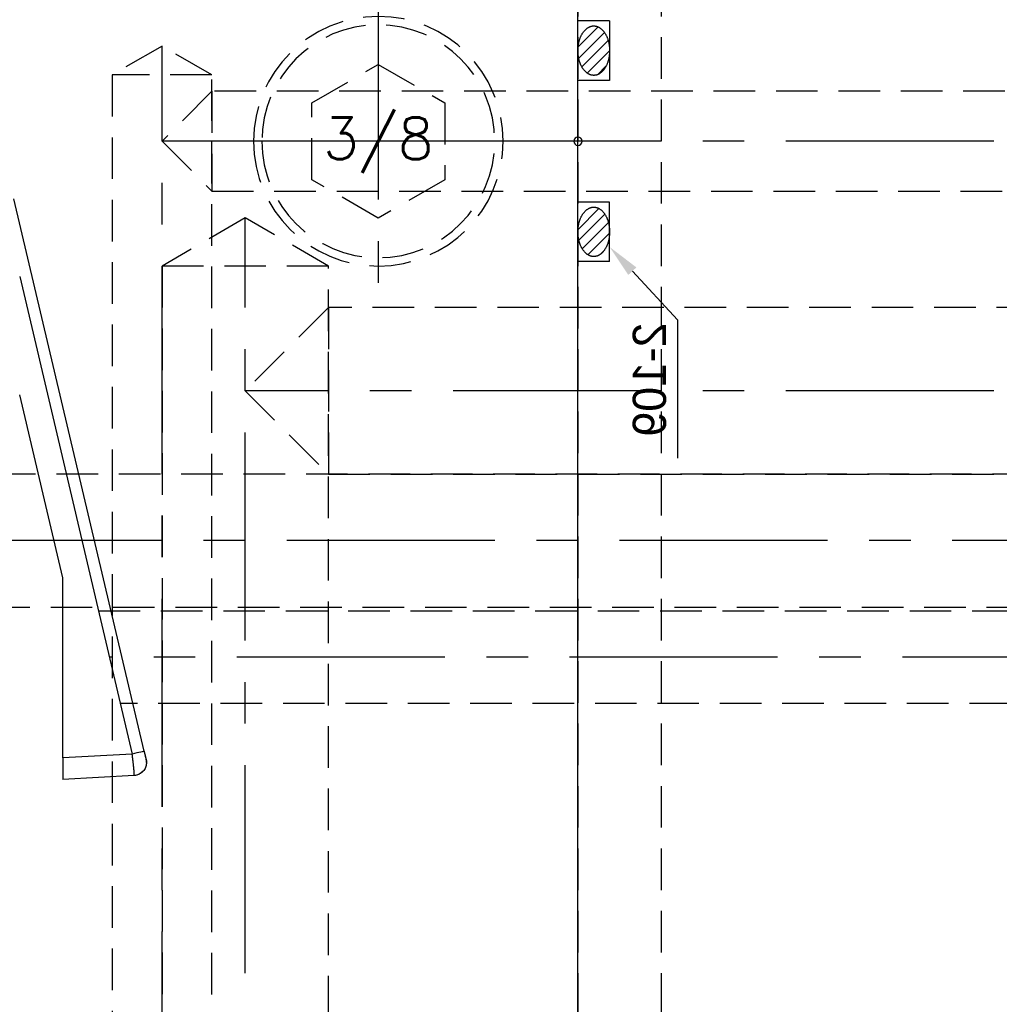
# Model space of a CAD drawing. Extents: x 2651 to 7771, y -1163 to 1075.
# Tile 238 of 256: x 4258 to 4317, y 491 to 550. Entities that reach past the tile are written whole.
import ezdxf
from ezdxf.enums import TextEntityAlignment as Align

# ---------------------------------------------------------------- set-up
doc = ezdxf.new("R2010")
doc.units = 0
doc.header["$LTSCALE"] = 10
for name, pattern in [('CENTER', [2, 1.25, -0.25, 0.25, -0.25]), ('CNSCEN', [17, 15, -1, 0, -1]), ('CNSHID', [4, 3, -1]), ('HIDDEN', [0.375, 0.25, -0.125])]:
    doc.linetypes.add(name, pattern=pattern)
doc.layers.get('0').update_dxf_attribs({"linetype": 'CONTINUOUS'})
doc.layers.get('Defpoints').update_dxf_attribs({"linetype": 'CONTINUOUS'})
for name, color, linetype in [('1', 7, 'CONTINUOUS'), ('9', 3, 'CONTINUOUS'), ('CEN', 1, 'CENTER'), ('COOL', 150, 'HIDDEN'), ('DIM', 3, 'CONTINUOUS'), ('HIDDEN', 6, 'HIDDEN'), ('TEXT', 4, 'CONTINUOUS'), ('WL1-CL', 1, 'CNSCEN'), ('WL1-HL', 4, 'CNSHID')]:
    doc.layers.add(name, color=color, linetype=linetype)
doc.styles.add('china', font='txt')
doc.styles.get("Standard").update_dxf_attribs({"font": 'romans.shx'})
doc.dimstyles.new('MM& INCH5', dxfattribs={"dimtxt": 5, "dimasz": 2.5, "dimexe": 1, "dimexo": 0.5, "dimtad": 0, "dimrnd": 1.38778e-17, "dimzin": 9, "dimdsep": 46, "dimtxsty": 'Standard', "dimblk": 'CLOSED', "dimcen": 0, "dimclrd": 3, "dimclre": 3, "dimclrt": 3, "dimazin": 2, "dimtfac": 0.75, "dimtofl": 0, "dimtmove": 0, "dimatfit": 3, "dimfxl": 0, "dimtolj": 1, "dimarcsym": 0})

# ---------------------------------------------------------------- blocks, each defined once
blk = doc.blocks.new('DSD')
at = {"layer": '1', "color": 7, "linetype": 'Continuous'}
for p, q in [((452.294, 502.111), (456.588, 502.348)), ((451.7, 500.646), (459.524, 467.445)), ((456.588, 501.055), (456.588, 490.224)), ((456.588, 490.224), (459.179, 479.237))]:
    blk.add_line(p, q, dxfattribs=at)
at = {"layer": '1', "color": 252, "linetype": 'Continuous'}
for p, q in [((452.416, 500.825), (456.588, 501.055)), ((459.179, 472.127), (452.416, 500.825))]:
    blk.add_line(p, q, dxfattribs=at)
at = {"layer": '1', "color": 7, "linetype": 'Continuous', "extrusion": (0, 0, -1)}
for start_param, end_param in [(0.961602, 1.749609), (0, 0.247133)]:
    blk.add_ellipse((452.337, 501.335), major_axis=(-0.757, -0.178), ratio=0.998585, start_param=start_param, end_param=end_param, dxfattribs=at)
at = {"layer": '1', "color": 252, "linetype": 'Continuous', "extrusion": (0, 0, -1)}
blk.add_ellipse((452.457, 500.825), major_axis=(-0.757, -0.178), ratio=0.012019, start_param=0, end_param=1.519834, dxfattribs=at)
at = {"layer": '1', "color": 7, "linetype": 'Continuous'}
for points, knots in [([(451.659, 500.82), (451.636, 500.905), (451.594, 501.099), (451.549, 501.366), (451.592, 501.589), (451.677, 501.755), (451.772, 501.872), (451.853, 501.95), (451.904, 501.978), (451.911, 501.982)], [0, 0, 0, 0, 0.198659, 0.463728, 0.666767, 0.769928, 0.875556, 0.983969, 1, 1, 1, 1]), ([(451.987, 502.029), (451.999, 502.035), (452.055, 502.062), (452.156, 502.096), (452.249, 502.109), (452.294, 502.111)], [0, 0, 0, 0, 0.128118, 0.58468, 1, 1, 1, 1])]:
    blk.add_open_spline(points, degree=3, knots=knots, dxfattribs=at)
at = {"layer": '1', "color": 252, "linetype": 'Continuous'}
blk.add_rational_spline([(452.294, 502.111), (452.289, 502.111), (452.288, 502.084), (452.292, 501.971), (452.299, 501.877), (452.322, 501.638), (452.337, 501.492), (452.373, 501.172), (452.394, 500.999), (452.416, 500.825)], [0.999999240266, 0.999999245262, 0.999999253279, 0.999999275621, 0.999999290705, 0.999999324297, 0.999999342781, 0.999999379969, 0.999999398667, 0.999999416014], degree=3, knots=[0, 0, 0, 0, 0.224923, 0.224923, 0.483282, 0.483282, 0.741641, 0.741641, 1, 1, 1, 1], dxfattribs=at)
blk.add_open_spline([(452.296, 502.11), (452.295, 502.111), (452.294, 502.111), (452.294, 502.111)], degree=3, dxfattribs=at)
at = {"layer": '1', "color": 7, "linetype": 'Continuous'}
for points, weights in [([(456.588, 501.055), (456.588, 501.813), (456.588, 502.353), (456.588, 502.346)], [1, 0.805416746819, 0.805416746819, 1]), ([(451.7, 500.646), (451.627, 500.958), (451.576, 501.173), (451.58, 501.156)], [1, 0.792915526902, 0.792915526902, 1])]:
    blk.add_rational_spline(points, weights, degree=3, dxfattribs=at)
blk = doc.blocks.new('*U14', base_point=(1504.618, 1808.955))
for p, q in [((1504.618, 1813.574), (1500.618, 1811.265)), ((1508.618, 1811.264), (1504.618, 1813.574)), ((1500.618, 1811.265), (1500.618, 1806.646)), ((1508.618, 1806.645), (1508.618, 1811.264)), ((1500.618, 1806.646), (1504.618, 1804.336)), ((1504.618, 1804.336), (1508.618, 1806.645))]:
    blk.add_line(p, q)
for radius in [7.5, 7]:
    blk.add_circle((1504.618, 1808.955), radius)
at = {"layer": 'CEN'}
for p, q in [((1504.618, 1817.955), (1504.618, 1799.955)), ((1495.618, 1808.955), (1513.618, 1808.955))]:
    blk.add_line(p, q, dxfattribs=at)
blk = doc.blocks.new('*D116')
at = {"layer": 'Defpoints', "color": 0}
for p in [(4278.684, 927.642), (4278.684, 906.842), (4171.684, 387.642)]:
    blk.add_point(p, dxfattribs=at)
at = {"layer": 'DIM', "color": 3, "lineweight": -2}
blk.add_line((4278.684, 907.342), (4278.684, 927.642), dxfattribs=at)
at = {"layer": 'DIM', "color": 3, "insert": (4278.684, 950.648), "char_height": 5, "attachment_point": 5, "rotation": 90}
blk.add_mtext('\\A1;107 [4.213]', dxfattribs=at)
blk = doc.blocks.new('_Closed')
at = {"color": 0, "linetype": 'ByBlock', "lineweight": -2}
for p, q in [((-1, 0.167), (0, 0)), ((-1, 0.167), (-1, -0.167)), ((0, 0), (-1, -0.167)), ((0, 0), (-1, 0))]:
    blk.add_line(p, q, dxfattribs=at)
blk = doc.blocks.new('*D117')
at = {"layer": 'Defpoints', "color": 0}
for p in [(4291.684, 927.642), (4291.684, 912.642), (4171.684, 387.642)]:
    blk.add_point(p, dxfattribs=at)
at = {"layer": 'DIM', "color": 3, "lineweight": -2}
blk.add_line((4291.684, 913.142), (4291.684, 927.642), dxfattribs=at)
at = {"layer": 'DIM', "color": 3, "insert": (4291.684, 950.648), "char_height": 5, "attachment_point": 5, "rotation": 90}
blk.add_mtext('\\A1;120 [4.724]', dxfattribs=at)
blk = doc.blocks.new('*D118')
at = {"layer": 'Defpoints', "color": 0}
for p in [(4368.684, 927.642), (4368.684, 892.822), (4171.684, 387.642)]:
    blk.add_point(p, dxfattribs=at)
at = {"layer": 'DIM', "color": 3, "lineweight": -2}
blk.add_line((4368.684, 893.322), (4368.684, 927.642), dxfattribs=at)
at = {"layer": 'DIM', "color": 3, "insert": (4368.684, 950.648), "char_height": 5, "attachment_point": 5, "rotation": 90}
blk.add_mtext('\\A1;197 [7.756]', dxfattribs=at)
blk = doc.blocks.new('*D119')
at = {"layer": 'Defpoints', "color": 0}
for p in [(4376.684, 927.642), (4371.684, 807.17), (4171.684, 387.642)]:
    blk.add_point(p, dxfattribs=at)
at = {"layer": 'DIM', "color": 3, "lineweight": -2}
for p, q in [((4376.684, 922.642), (4376.684, 927.642)), ((4371.684, 917.642), (4376.684, 922.642)), ((4371.684, 807.67), (4371.684, 917.642))]:
    blk.add_line(p, q, dxfattribs=at)
at = {"layer": 'DIM', "color": 3, "insert": (4376.684, 951.005), "char_height": 5, "attachment_point": 5, "rotation": 90}
blk.add_mtext('\\A1;200 [7.874]', dxfattribs=at)
blk = doc.blocks.new('*D120')
at = {"layer": 'Defpoints', "color": 0}
for p in [(4411.684, 927.642), (4411.684, 912.642), (4171.684, 387.642)]:
    blk.add_point(p, dxfattribs=at)
at = {"layer": 'DIM', "color": 3, "lineweight": -2}
blk.add_line((4411.684, 913.142), (4411.684, 927.642), dxfattribs=at)
at = {"layer": 'DIM', "color": 3, "insert": (4411.684, 951.005), "char_height": 5, "attachment_point": 5, "rotation": 90}
blk.add_mtext('\\A1;240 [9.449]', dxfattribs=at)
blk = doc.blocks.new('*D121')
at = {"layer": 'Defpoints', "color": 0}
for p in [(4446.684, 927.642), (4446.684, 910.642), (4171.684, 387.642)]:
    blk.add_point(p, dxfattribs=at)
at = {"layer": 'DIM', "color": 3, "lineweight": -2}
blk.add_line((4446.684, 911.142), (4446.684, 927.642), dxfattribs=at)
at = {"layer": 'DIM', "color": 3, "insert": (4446.684, 953.386), "char_height": 5, "attachment_point": 5, "rotation": 90}
blk.add_mtext('\\A1;275 [10.827]', dxfattribs=at)
blk = doc.blocks.new('*D160')
at = {"layer": 'Defpoints', "color": 0}
for p in [(4381.212, 797.642), (4473.321, 797.642), (4171.684, 387.642)]:
    blk.add_point(p, dxfattribs=at)
at = {"layer": 'DIM', "color": 3, "lineweight": -2}
blk.add_line((4381.712, 797.642), (4473.321, 797.642), dxfattribs=at)
at = {"layer": 'DIM', "color": 3, "insert": (4499.065, 797.642), "char_height": 5, "attachment_point": 5}
blk.add_mtext('\\A1;410 [16.142]', dxfattribs=at)
blk = doc.blocks.new('*D161')
at = {"layer": 'Defpoints', "color": 0}
for p in [(4274.104, 832.642), (4473.321, 832.642), (4171.684, 387.642)]:
    blk.add_point(p, dxfattribs=at)
at = {"layer": 'DIM', "color": 3, "lineweight": -2}
blk.add_line((4274.604, 832.642), (4473.321, 832.642), dxfattribs=at)
at = {"layer": 'DIM', "color": 3, "insert": (4496.684, 832.642), "char_height": 5, "attachment_point": 5}
blk.add_mtext('\\A1;445 [17.52]', dxfattribs=at)
blk = doc.blocks.new('*D162')
at = {"layer": 'Defpoints', "color": 0}
for p in [(4271.924, 879.642), (4485.526, 879.642), (4171.684, 387.642)]:
    blk.add_point(p, dxfattribs=at)
at = {"layer": 'DIM', "color": 3, "lineweight": -2}
blk.add_line((4272.424, 879.642), (4485.526, 879.642), dxfattribs=at)
at = {"layer": 'DIM', "color": 3, "insert": (4508.889, 879.642), "char_height": 5, "attachment_point": 5}
blk.add_mtext('\\A1;492 [19.37]', dxfattribs=at)
blk = doc.blocks.new('*D163')
at = {"layer": 'Defpoints', "color": 0}
for p in [(4285.884, 899.642), (4485.526, 899.642), (4171.684, 387.642)]:
    blk.add_point(p, dxfattribs=at)
at = {"layer": 'DIM', "color": 3, "lineweight": -2}
blk.add_line((4286.384, 899.642), (4485.526, 899.642), dxfattribs=at)
at = {"layer": 'DIM', "color": 3, "insert": (4511.27, 899.642), "char_height": 5, "attachment_point": 5}
blk.add_mtext('\\A1;512 [20.157]', dxfattribs=at)
blk = doc.blocks.new('*D164')
at = {"layer": 'Defpoints', "color": 0}
for p in [(4266.934, 743.242), (4473.321, 743.242), (4171.684, 387.642)]:
    blk.add_point(p, dxfattribs=at)
at = {"layer": 'DIM', "color": 3, "lineweight": -2}
blk.add_line((4267.434, 743.242), (4473.321, 743.242), dxfattribs=at)
at = {"layer": 'DIM', "color": 3, "insert": (4494.303, 743.242), "char_height": 5, "attachment_point": 5}
blk.add_mtext('\\A1;355.6 [14]', dxfattribs=at)
blk = doc.blocks.new('*D165')
at = {"layer": 'Defpoints', "color": 0}
for p in [(4446.684, 762.642), (4473.321, 762.642), (4171.684, 387.642)]:
    blk.add_point(p, dxfattribs=at)
at = {"layer": 'DIM', "color": 3, "lineweight": -2}
blk.add_line((4447.184, 762.642), (4473.321, 762.642), dxfattribs=at)
at = {"layer": 'DIM', "color": 3, "insert": (4499.065, 762.642), "char_height": 5, "attachment_point": 5}
blk.add_mtext('\\A1;375 [14.764]', dxfattribs=at)
blk = doc.blocks.new('*D166')
at = {"layer": 'Defpoints', "color": 0}
for p in [(4446.684, 719.642), (4473.321, 719.642), (4171.684, 387.642)]:
    blk.add_point(p, dxfattribs=at)
at = {"layer": 'DIM', "color": 3, "lineweight": -2}
blk.add_line((4447.184, 719.642), (4473.321, 719.642), dxfattribs=at)
at = {"layer": 'DIM', "color": 3, "insert": (4499.065, 719.642), "char_height": 5, "attachment_point": 5}
blk.add_mtext('\\A1;332 [13.071]', dxfattribs=at)
blk = doc.blocks.new('*D167')
at = {"layer": 'Defpoints', "color": 0}
for p in [(4445.644, 592.642), (4473.321, 592.642), (4171.684, 387.642)]:
    blk.add_point(p, dxfattribs=at)
at = {"layer": 'DIM', "color": 3, "lineweight": -2}
blk.add_line((4446.144, 592.642), (4473.321, 592.642), dxfattribs=at)
at = {"layer": 'DIM', "color": 3, "insert": (4496.684, 592.642), "char_height": 5, "attachment_point": 5}
blk.add_mtext('\\A1;205 [8.071]', dxfattribs=at)
blk = doc.blocks.new('*D168')
at = {"layer": 'Defpoints', "color": 0}
for p in [(4245.344, 590.842), (4473.321, 584.642), (4171.684, 387.642)]:
    blk.add_point(p, dxfattribs=at)
at = {"layer": 'DIM', "color": 3, "lineweight": -2}
for p, q in [((4245.844, 590.842), (4463.321, 590.842)), ((4463.321, 590.842), (4468.321, 584.642)), ((4468.321, 584.642), (4473.321, 584.642))]:
    blk.add_line(p, q, dxfattribs=at)
at = {"layer": 'DIM', "color": 3, "insert": (4491.922, 584.642), "char_height": 5, "attachment_point": 5}
blk.add_mtext('\\A1;203.2 [8]', dxfattribs=at)
blk = doc.blocks.new('*D169')
at = {"layer": 'Defpoints', "color": 0}
for p in [(4446.684, 612.642), (4473.321, 612.642), (4171.684, 387.642)]:
    blk.add_point(p, dxfattribs=at)
at = {"layer": 'DIM', "color": 3, "lineweight": -2}
blk.add_line((4447.184, 612.642), (4473.321, 612.642), dxfattribs=at)
at = {"layer": 'DIM', "color": 3, "insert": (4496.684, 612.642), "char_height": 5, "attachment_point": 5}
blk.add_mtext('\\A1;225 [8.858]', dxfattribs=at)
blk = doc.blocks.new('*D170')
at = {"layer": 'Defpoints', "color": 0}
for p in [(4446.684, 655.642), (4473.321, 655.642), (4171.684, 387.642)]:
    blk.add_point(p, dxfattribs=at)
at = {"layer": 'DIM', "color": 3, "lineweight": -2}
blk.add_line((4447.184, 655.642), (4473.321, 655.642), dxfattribs=at)
at = {"layer": 'DIM', "color": 3, "insert": (4499.065, 655.642), "char_height": 5, "attachment_point": 5}
blk.add_mtext('\\A1;268 [10.551]', dxfattribs=at)
blk = doc.blocks.new('*D171')
at = {"layer": 'Defpoints', "color": 0}
for p in [(4446.684, 562.642), (4473.321, 562.642), (4171.684, 387.642)]:
    blk.add_point(p, dxfattribs=at)
at = {"layer": 'DIM', "color": 3, "lineweight": -2}
blk.add_line((4447.184, 562.642), (4473.321, 562.642), dxfattribs=at)
at = {"layer": 'DIM', "color": 3, "insert": (4493.946, 562.642), "char_height": 5, "attachment_point": 5}
blk.add_mtext('\\A1;175 [6.89]', dxfattribs=at)
blk = doc.blocks.new('*D172')
at = {"layer": 'Defpoints', "color": 0}
for p in [(4446.684, 519.642), (4473.321, 519.642), (4171.684, 387.642)]:
    blk.add_point(p, dxfattribs=at)
at = {"layer": 'DIM', "color": 3, "lineweight": -2}
blk.add_line((4447.184, 519.642), (4473.321, 519.642), dxfattribs=at)
at = {"layer": 'DIM', "color": 3, "insert": (4496.327, 519.642), "char_height": 5, "attachment_point": 5}
blk.add_mtext('\\A1;132 [5.197]', dxfattribs=at)
blk = doc.blocks.new('*D190')
at = {"layer": 'Defpoints', "color": 0}
for p in [(4401.864, 859.642), (4485.526, 859.642), (4171.684, 387.642)]:
    blk.add_point(p, dxfattribs=at)
at = {"layer": 'DIM', "color": 3, "lineweight": -2}
blk.add_line((4402.364, 859.642), (4485.526, 859.642), dxfattribs=at)
at = {"layer": 'DIM', "color": 3, "insert": (4511.27, 859.642), "char_height": 5, "attachment_point": 5}
blk.add_mtext('\\A1;472 [18.583]', dxfattribs=at)
blk = doc.blocks.new('1')
at = {"layer": 'COOL', "color": 1, "linetype": 'CENTER'}
for p, q in [((-100, 225), (-100, 350.388)), ((-225, 340), (-100, 340))]:
    blk.add_line(p, q, dxfattribs=at)
at = {"layer": 'COOL', "color": 2}
blk.add_line((-105, 347.501), (-95, 347.501), dxfattribs=at)
at = {"layer": 'COOL'}
blk.add_line((-105, 345), (-105, 335), dxfattribs=at)
at = {"layer": 'COOL', "color": 2}
for points in [[(-105, 238.594), (-105, 347.501), (-100, 350.388), (-95, 347.501), (-95, 238.594)], [(-211.406, 345), (-105, 345), (-100, 340), (-105, 335), (-211.406, 335)]]:
    blk.add_lwpolyline(points, dxfattribs=at)
blk = doc.blocks.new('*X249')
at = {"color": 0}
for p, q in [((936.786, 376.758), (938.042, 378.013)), ((937.134, 376.399), (938.697, 377.961)), ((937.629, 376.187), (939.204, 377.761)), ((938.269, 376.119), (939.567, 377.417)), ((939.284, 376.427), (939.545, 376.688))]:
    blk.add_line(p, q, dxfattribs=at)
blk = doc.blocks.new('*X248')
at = {"color": 0}
for p, q in [((922.691, 376.805), (923.894, 378.007)), ((923.021, 376.428), (924.568, 377.974)), ((923.502, 376.202), (925.088, 377.788)), ((924.126, 376.118), (925.467, 377.459)), ((925.034, 376.319), (925.563, 376.848))]:
    blk.add_line(p, q, dxfattribs=at)
blk = doc.blocks.new('O_RING_109_S')
at = {"layer": 'WL1-CL'}
for p, q in [((7.809, -3.269), (10.733, -5.978)), ((10.733, -5.978), (12.733, -5.978)), ((12.733, -5.978), (19.049, -5.978))]:
    blk.add_line(p, q, dxfattribs=at)
blk.add_solid([(8.037, -3.026), (7.581, -3.512), (6.351, -1.9)], dxfattribs=at)
at = {"layer": 'WL1-HL'}
for p, q in [((-7.23, -1.9), (-7.23, 0)), ((-3.66, -1.9), (-3.66, 0)), ((3.66, -1.9), (3.66, 0)), ((7.23, -1.9), (7.23, 0)), ((-7.23, -1.9), (-3.66, -1.9)), ((7.23, -1.9), (3.66, -1.9))]:
    blk.add_line(p, q, dxfattribs=at)
for points in [[(-5.445, 0, 0.064849), (-6.038, -0.077, 0.077678), (-6.495, -0.278, 0.107175), (-6.83, -0.611, 0.144647), (-6.93, -0.95, 0.144647), (-6.83, -1.289, 0.107175), (-6.495, -1.622, 0.077678), (-6.038, -1.823, 0.064849), (-5.445, -1.9, 0.064849), (-4.852, -1.823, 0.077678), (-4.395, -1.622, 0.107175), (-4.06, -1.289, 0.144647), (-3.96, -0.95, 0.144647), (-4.06, -0.611, 0.107175), (-4.395, -0.278, 0.077678), (-4.852, -0.077, 0.064849)], [(5.445, 0, -0.064849), (6.038, -0.077, -0.077678), (6.495, -0.278, -0.107175), (6.83, -0.611, -0.144647), (6.93, -0.95, -0.144647), (6.83, -1.289, -0.107175), (6.495, -1.622, -0.077678), (6.038, -1.823, -0.064849), (5.445, -1.9, -0.064849), (4.852, -1.823, -0.077678), (4.395, -1.622, -0.107175), (4.06, -1.289, -0.144647), (3.96, -0.95, -0.144647), (4.06, -0.611, -0.107175), (4.395, -0.278, -0.077678), (4.852, -0.077, -0.064849)]]:
    blk.add_lwpolyline(points, format="xyb", close=True, dxfattribs=at)
at = {"layer": 'WL1-HL', "extrusion": (0, 0, -1), "xscale": -1, "zscale": -1}
for name, p in [('*X248', (929.563, -378.018)), ('*X249', (932.743, -378.018))]:
    blk.add_blockref(name, p, dxfattribs=at)
at = {"layer": 'WL1-CL', "style": 'china'}
blk.add_text('2-109', height=2, dxfattribs=at).set_placement((10.901, -5.294))
blk = doc.blocks.new('A$C738058FC')
at = {"layer": '9'}
blk.add_circle((0, 0), 0.25, dxfattribs=at)
blk.add_blockref('O_RING_109_S', (0, 0), dxfattribs=at)
blk = doc.blocks.new('2')
at = {"layer": 'COOL', "color": 1, "linetype": 'CENTER'}
for p, q in [((-95, 235), (-95, 360.715)), ((-225, 355), (-95, 355))]:
    blk.add_line(p, q, dxfattribs=at)
at = {"layer": 'COOL', "color": 2}
blk.add_line((-98, 358.983), (-92, 358.983), dxfattribs=at)
at = {"layer": 'COOL'}
blk.add_line((-98, 358), (-98, 352), dxfattribs=at)
at = {"layer": 'COOL', "color": 2}
for points in [[(-98, 243.718), (-98, 358.983), (-95, 360.715), (-92, 358.983), (-92, 243.718)], [(-209.406, 358), (-98, 358), (-95, 355), (-98, 352), (-209.406, 352)]]:
    blk.add_lwpolyline(points, dxfattribs=at)
at = {"layer": 'COOL', "rotation": 270}
blk.add_blockref('A$C738058FC', (-120, 355), dxfattribs=at)
blk = doc.blocks.new('A$C257357D5')
at = {"layer": 'COOL', "color": 1, "linetype": 'CENTER'}
blk.add_line((275, 31), (58.88, 31), dxfattribs=at)
blk.add_line((275, 31), (58.88, 31), dxfattribs=at)
at = {"layer": 'COOL'}
blk.add_lwpolyline([(237.406, 35), (58.309, 35), (56, 31), (58.309, 27), (237.406, 27)], dxfattribs=at)

msp = doc.modelspace()

# ---------------------------------------------------------------- linework, layer by layer
msp.add_line((4291.684, 387.642), (4291.684, 587.642))
at = {"layer": 'CEN'}
msp.add_line((4383.684, 511.642), (4263.547, 511.642), dxfattribs=at)
at = {"layer": 'HIDDEN'}
for p, q in [((4291.684, 912.642), (4291.684, -137.358)), ((4296.684, 912.642), (4296.684, -137.358)), ((4262.872, 514.422), (4358.959, 514.422)), ((4358.959, 508.862), (4264.182, 508.862))]:
    msp.add_line(p, q, dxfattribs=at)

# ---------------------------------------------------------------- block references
at = {"layer": 'COOL', "xscale": -1}
for name in ['2', '1']:
    msp.add_blockref(name, (4171.684, 187.642), dxfattribs=at)
at = {"layer": 'DIM', "rotation": 180}
msp.add_blockref('DSD', (4717.309, 1006.636), dxfattribs=at)
at = {"layer": 'DIM'}
msp.add_blockref('A$C257357D5', (4171.684, 487.642), dxfattribs=at)
at = {"layer": 'HIDDEN', "xscale": -1}
msp.add_blockref('*U14', (4279.684, 542.642), dxfattribs=at)

# ---------------------------------------------------------------- texts
at = {"layer": 'TEXT'}
msp.add_text('3/8', height=2.5, dxfattribs=at).set_placement((4279.684, 542.642), align=Align.MIDDLE)

# ---------------------------------------------------------------- dimensions: what is measured, and where the dimension line sits
at = {"layer": 'DIM'}
for feature_location, offset, dtype, picture, middle in [((4446.684, 910.642), (0, 17), 1, '*D121', (4446.684, 953.386)), ((4371.684, 807.17), (5, 120.472), 1, '*D119', (4376.684, 951.005)), ((4411.684, 912.642), (0, 15), 1, '*D120', (4411.684, 951.005)), ((4278.684, 906.842), (0, 20.8), 1, '*D116', (4278.684, 950.648)), ((4291.684, 912.642), (0, 15), 1, '*D117', (4291.684, 950.648)), ((4368.684, 892.822), (0, 34.82), 1, '*D118', (4368.684, 950.648)), ((4285.884, 899.642), (199.642, 0), 0, '*D163', (4511.27, 899.642)), ((4271.924, 879.642), (213.602, 0), 0, '*D162', (4508.889, 879.642)), ((4401.864, 859.642), (83.662, 0), 0, '*D190', (4511.27, 859.642)), ((4274.104, 832.642), (199.217, 0), 0, '*D161', (4496.684, 832.642)), ((4381.212, 797.642), (92.109, 0), 0, '*D160', (4499.065, 797.642)), ((4446.684, 762.642), (26.637, 0), 0, '*D165', (4499.065, 762.642)), ((4266.934, 743.242), (206.387, 0), 0, '*D164', (4494.303, 743.242)), ((4446.684, 719.642), (26.637, 0), 0, '*D166', (4499.065, 719.642)), ((4446.684, 655.642), (26.637, 0), 0, '*D170', (4499.065, 655.642)), ((4446.684, 612.642), (26.637, 0), 0, '*D169', (4496.684, 612.642)), ((4445.644, 592.642), (27.677, 0), 0, '*D167', (4496.684, 592.642)), ((4245.344, 590.842), (227.977, -6.2), 0, '*D168', (4491.922, 584.642)), ((4446.684, 562.642), (26.637, 0), 0, '*D171', (4493.946, 562.642)), ((4446.684, 519.642), (26.637, 0), 0, '*D172', (4496.327, 519.642))]:
    dim = msp.add_ordinate_dim(feature_location=feature_location, offset=offset, dtype=dtype, origin=(4171.684, 387.642), dimstyle='MM& INCH5', dxfattribs=at)
    dim.commit()
    dim.dimension.update_dxf_attribs({"geometry": picture, "text_midpoint": middle})

doc.saveas('drawing.dxf')
